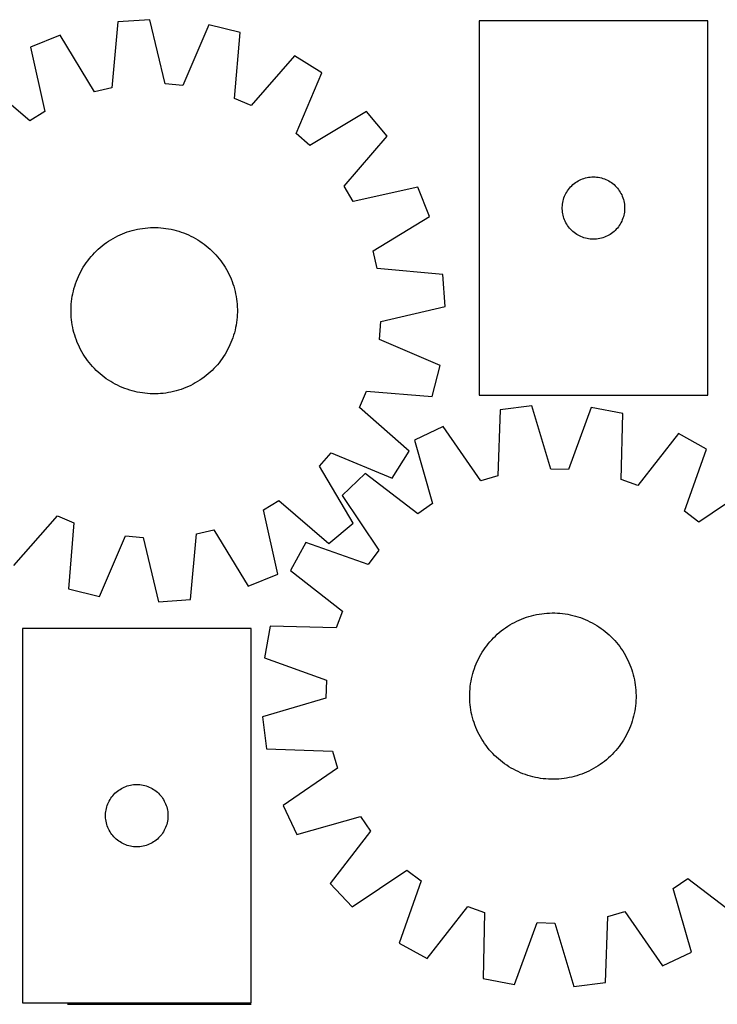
# Model space of a CAD drawing. Header units: millimetres. Extents: x 7 to 1493, y 7 to 2993.
# Tile 12 of 13: x 872 to 1208, y 2519 to 2993. Entities that reach past the tile are written whole.
import ezdxf

# ---------------------------------------------------------------- set-up
doc = ezdxf.new("R2010")
doc.units = ezdxf.units.MM
doc.layers.add('COMMON', color=5, linetype='CONTINUOUS', true_color=0x0000ff)
doc.layers.add('CUT', color=7, linetype='CONTINUOUS', true_color=0x000000)

msp = doc.modelspace()

# ---------------------------------------------------------------- linework, layer by layer
at = {"layer": 'COMMON'}
msp.add_line((895.269284, 2519.492711), (983.583946, 2519.492711), dxfattribs=at)
at = {"layer": 'CUT'}
for p, q in [((919.550863, 2992.079205), (916.607186, 2960.451535)), ((934.899458, 2993.152147), (919.550863, 2992.079205)), ((942.214861, 2962.241637), (934.899458, 2993.152147)), ((963.329652, 2990.664203), (950.756561, 2961.494147)), ((978.25859, 2986.941655), (963.329652, 2990.664203)), ((1203.246948, 2992.527375), (1093.246948, 2992.527375)), ((1093.246948, 2992.527375), (1093.246948, 2812.527375)), ((1203.246948, 2812.527375), (1203.246948, 2992.527375)), ((891.743325, 2985.659967), (877.477502, 2979.896562)), ((908.25256, 2958.522909), (891.743325, 2985.659967)), ((975.664079, 2955.283429), (978.25859, 2986.941655)), ((877.477502, 2979.896562), (884.451385, 2948.907214)), ((1004.528495, 2975.790066), (983.556731, 2951.932994)), ((1017.576428, 2967.636417), (1004.528495, 2975.790066)), ((877.101642, 2944.49126), (853.014614, 2965.198502)), ((1005.325971, 2938.329403), (1017.576428, 2967.636417)), ((916.607186, 2960.451535), (908.25256, 2958.522909)), ((950.756561, 2961.494147), (942.214861, 2962.241637)), ((983.556731, 2951.932994), (975.664079, 2955.283429)), ((884.451385, 2948.907214), (877.101642, 2944.49126)), ((1039.114561, 2948.912779), (1011.796988, 2932.703986)), ((1049.004267, 2937.126165), (1039.114561, 2948.912779)), ((1011.796988, 2932.703986), (1005.325971, 2938.329403)), ((1028.297025, 2913.039137), (1049.004267, 2937.126165)), ((1032.712979, 2905.689394), (1028.297025, 2913.039137)), ((1137.238667, 2912.716475), (1137.777786, 2913.269657)), ((1137.777786, 2913.269657), (1138.344666, 2913.794354)), ((1138.344666, 2913.794354), (1138.937806, 2914.289172)), ((1138.937806, 2914.289172), (1139.555631, 2914.7528)), ((1139.555631, 2914.7528), (1140.196505, 2915.184008)), ((1140.196505, 2915.184008), (1140.858727, 2915.581653)), ((1140.858727, 2915.581653), (1141.540541, 2915.944681)), ((1141.540541, 2915.944681), (1142.240139, 2916.272128)), ((1142.240139, 2916.272128), (1142.955667, 2916.563127)), ((1142.955667, 2916.563127), (1143.685225, 2916.816905)), ((1143.685225, 2916.816905), (1144.426881, 2917.032791)), ((1144.426881, 2917.032791), (1145.178667, 2917.21021)), ((1145.178667, 2917.21021), (1145.938589, 2917.348693)), ((1145.938589, 2917.348693), (1146.704633, 2917.447873)), ((1146.704633, 2917.447873), (1147.474767, 2917.507486)), ((1147.474767, 2917.507486), (1148.246948, 2917.527375)), ((1148.246948, 2917.527375), (1149.019129, 2917.507486)), ((1149.019129, 2917.507486), (1149.789263, 2917.447873)), ((1149.789263, 2917.447873), (1150.555306, 2917.348693)), ((1150.555306, 2917.348693), (1151.315229, 2917.21021)), ((1151.315229, 2917.21021), (1152.067015, 2917.032791)), ((1152.067015, 2917.032791), (1152.80867, 2916.816905)), ((1152.80867, 2916.816905), (1153.538229, 2916.563127)), ((1153.538229, 2916.563127), (1154.253756, 2916.272128)), ((1154.253756, 2916.272128), (1154.953355, 2915.944681)), ((1154.953355, 2915.944681), (1155.635169, 2915.581653)), ((1155.635169, 2915.581653), (1156.297391, 2915.184008)), ((1156.297391, 2915.184008), (1156.938264, 2914.7528)), ((1156.938264, 2914.7528), (1157.55609, 2914.289172)), ((1157.55609, 2914.289172), (1158.14923, 2913.794354)), ((1158.14923, 2913.794354), (1158.71611, 2913.269657)), ((1158.71611, 2913.269657), (1159.255228, 2912.716475)), ((1063.702327, 2912.663278), (1032.712979, 2905.689394)), ((1069.465732, 2898.397455), (1063.702327, 2912.663278)), ((1134.352088, 2908.178293), (1134.661414, 2908.886091)), ((1134.661414, 2908.886091), (1135.006766, 2909.577026)), ((1135.006766, 2909.577026), (1135.387228, 2910.249267)), ((1135.387228, 2910.249267), (1135.801793, 2910.901031)), ((1135.801793, 2910.901031), (1136.249359, 2911.530589)), ((1136.249359, 2911.530589), (1136.728741, 2912.136272)), ((1136.728741, 2912.136272), (1137.238667, 2912.716475)), ((1159.255228, 2912.716475), (1159.765155, 2912.136272)), ((1159.765155, 2912.136272), (1160.244537, 2911.530589)), ((1160.244537, 2911.530589), (1160.692103, 2910.901031)), ((1160.692103, 2910.901031), (1161.106667, 2910.249267)), ((1161.106667, 2910.249267), (1161.48713, 2909.577026)), ((1161.48713, 2909.577026), (1161.832482, 2908.886091)), ((1161.832482, 2908.886091), (1162.141807, 2908.178293)), ((1133.251921, 2902.913593), (1133.291685, 2903.685007)), ((1133.291685, 2903.685007), (1133.371108, 2904.45335)), ((1133.371108, 2904.45335), (1133.489979, 2905.216586)), ((1133.489979, 2905.216586), (1133.647982, 2905.972691)), ((1133.647982, 2905.972691), (1133.8447, 2906.719659)), ((1133.8447, 2906.719659), (1134.079609, 2907.45551)), ((1134.079609, 2907.45551), (1134.352088, 2908.178293)), ((1162.141807, 2908.178293), (1162.414286, 2907.45551)), ((1162.414286, 2907.45551), (1162.649196, 2906.719659)), ((1162.649196, 2906.719659), (1162.845913, 2905.972691)), ((1162.845913, 2905.972691), (1163.003917, 2905.216586)), ((1163.003917, 2905.216586), (1163.122788, 2904.45335)), ((1163.122788, 2904.45335), (1163.202211, 2903.685007)), ((1163.202211, 2903.685007), (1163.241975, 2902.913593)), ((1133.251921, 2902.141156), (1133.251921, 2902.913593)), ((1133.291685, 2901.369743), (1133.251921, 2902.141156)), ((1133.371108, 2900.601399), (1133.291685, 2901.369743)), ((1133.489979, 2899.838163), (1133.371108, 2900.601399)), ((1133.647982, 2899.082059), (1133.489979, 2899.838163)), ((1133.8447, 2898.33509), (1133.647982, 2899.082059)), ((1162.845913, 2899.082059), (1162.649196, 2898.33509)), ((1163.003917, 2899.838163), (1162.845913, 2899.082059)), ((1163.122788, 2900.601399), (1163.003917, 2899.838163)), ((1163.202211, 2901.369743), (1163.122788, 2900.601399)), ((1163.241975, 2902.141156), (1163.202211, 2901.369743)), ((1163.241975, 2902.913593), (1163.241975, 2902.141156)), ((1042.328674, 2881.888219), (1069.465732, 2898.397455)), ((1134.079609, 2897.599239), (1133.8447, 2898.33509)), ((1134.352088, 2896.876456), (1134.079609, 2897.599239)), ((1134.661414, 2896.168659), (1134.352088, 2896.876456)), ((1135.006766, 2895.477724), (1134.661414, 2896.168659)), ((1135.387228, 2894.805483), (1135.006766, 2895.477724)), ((1135.801793, 2894.153719), (1135.387228, 2894.805483)), ((1136.249359, 2893.52416), (1135.801793, 2894.153719)), ((1160.692103, 2894.153719), (1160.244537, 2893.52416)), ((1161.106667, 2894.805483), (1160.692103, 2894.153719)), ((1161.48713, 2895.477724), (1161.106667, 2894.805483)), ((1161.832482, 2896.168659), (1161.48713, 2895.477724)), ((1162.141807, 2896.876456), (1161.832482, 2896.168659)), ((1162.414286, 2897.599239), (1162.141807, 2896.876456)), ((1162.649196, 2898.33509), (1162.414286, 2897.599239)), ((919.407842, 2889.104336), (920.545313, 2889.638347)), ((920.545313, 2889.638347), (921.698996, 2890.136365)), ((921.698996, 2890.136365), (922.867753, 2890.5979)), ((922.867753, 2890.5979), (924.05043, 2891.022496)), ((924.05043, 2891.022496), (925.245861, 2891.409733)), ((925.245861, 2891.409733), (926.452865, 2891.759229)), ((926.452865, 2891.759229), (927.670251, 2892.070641)), ((927.670251, 2892.070641), (928.896819, 2892.343659)), ((928.896819, 2892.343659), (930.131357, 2892.578016)), ((930.131357, 2892.578016), (931.372647, 2892.773479)), ((931.372647, 2892.773479), (932.619464, 2892.929856)), ((932.619464, 2892.929856), (933.870578, 2893.046992)), ((933.870578, 2893.046992), (935.124754, 2893.124772)), ((935.124754, 2893.124772), (936.380754, 2893.163118)), ((936.380754, 2893.163118), (937.637339, 2893.161994)), ((937.637339, 2893.161994), (938.893268, 2893.121401)), ((938.893268, 2893.121401), (940.147303, 2893.041377)), ((940.147303, 2893.041377), (941.398205, 2892.922003)), ((941.398205, 2892.922003), (942.644741, 2892.763396)), ((942.644741, 2892.763396), (943.885679, 2892.565713)), ((943.885679, 2892.565713), (945.119796, 2892.329149)), ((945.119796, 2892.329149), (946.345873, 2892.053936)), ((946.345873, 2892.053936), (947.5627, 2891.740348)), ((947.5627, 2891.740348), (948.769077, 2891.388692)), ((948.769077, 2891.388692), (949.963813, 2890.999317)), ((949.963813, 2890.999317), (951.145729, 2890.572607)), ((951.145729, 2890.572607), (952.313658, 2890.108982)), ((952.313658, 2890.108982), (953.466448, 2889.6089)), ((953.466448, 2889.6089), (954.602962, 2889.072855)), ((1136.728741, 2892.918477), (1136.249359, 2893.52416)), ((1137.238667, 2892.338275), (1136.728741, 2892.918477)), ((1137.777786, 2891.785092), (1137.238667, 2892.338275)), ((1138.344666, 2891.260396), (1137.777786, 2891.785092)), ((1138.937806, 2890.765578), (1138.344666, 2891.260396)), ((1139.555631, 2890.30195), (1138.937806, 2890.765578)), ((1140.196505, 2889.870741), (1139.555631, 2890.30195)), ((1140.858727, 2889.473096), (1140.196505, 2889.870741)), ((1141.540541, 2889.110068), (1140.858727, 2889.473096)), ((1155.635169, 2889.473096), (1154.953355, 2889.110068)), ((1156.297391, 2889.870741), (1155.635169, 2889.473096)), ((1156.938264, 2890.30195), (1156.297391, 2889.870741)), ((1157.55609, 2890.765578), (1156.938264, 2890.30195)), ((1158.14923, 2891.260396), (1157.55609, 2890.765578)), ((1158.71611, 2891.785092), (1158.14923, 2891.260396)), ((1159.255228, 2892.338275), (1158.71611, 2891.785092)), ((1159.765155, 2892.918477), (1159.255228, 2892.338275)), ((1160.244537, 2893.52416), (1159.765155, 2892.918477)), ((911.991498, 2884.407081), (912.985084, 2885.176363)), ((912.985084, 2885.176363), (914.002343, 2885.914056)), ((914.002343, 2885.914056), (915.042272, 2886.619431)), ((915.042272, 2886.619431), (916.103844, 2887.291794)), ((916.103844, 2887.291794), (917.186012, 2887.930481)), ((917.186012, 2887.930481), (918.287707, 2888.53486)), ((918.287707, 2888.53486), (919.407842, 2889.104336)), ((954.602962, 2889.072855), (955.722077, 2888.501376)), ((955.722077, 2888.501376), (956.822689, 2887.895027)), ((956.822689, 2887.895027), (957.903712, 2887.254406)), ((957.903712, 2887.254406), (958.96408, 2886.580145)), ((958.96408, 2886.580145), (960.002745, 2885.87291)), ((960.002745, 2885.87291), (961.018683, 2885.133399)), ((961.018683, 2885.133399), (962.010891, 2884.362341)), ((1142.240139, 2888.782621), (1141.540541, 2889.110068)), ((1142.955667, 2888.491622), (1142.240139, 2888.782621)), ((1143.685225, 2888.237844), (1142.955667, 2888.491622)), ((1144.426881, 2888.021959), (1143.685225, 2888.237844)), ((1145.178667, 2887.844539), (1144.426881, 2888.021959)), ((1145.938589, 2887.706056), (1145.178667, 2887.844539)), ((1146.704633, 2887.606877), (1145.938589, 2887.706056)), ((1147.474767, 2887.547263), (1146.704633, 2887.606877)), ((1148.246948, 2887.527375), (1147.474767, 2887.547263)), ((1149.019129, 2887.547263), (1148.246948, 2887.527375)), ((1149.789263, 2887.606877), (1149.019129, 2887.547263)), ((1150.555306, 2887.706056), (1149.789263, 2887.606877)), ((1151.315229, 2887.844539), (1150.555306, 2887.706056)), ((1152.067015, 2888.021959), (1151.315229, 2887.844539)), ((1152.80867, 2888.237844), (1152.067015, 2888.021959)), ((1153.538229, 2888.491622), (1152.80867, 2888.237844)), ((1154.253756, 2888.782621), (1153.538229, 2888.491622)), ((1154.953355, 2889.110068), (1154.253756, 2888.782621)), ((906.580282, 2879.172625), (907.412119, 2880.11446)), ((907.412119, 2880.11446), (908.27313, 2881.029701)), ((908.27313, 2881.029701), (909.162465, 2881.917446)), ((909.162465, 2881.917446), (910.079245, 2882.776818)), ((910.079245, 2882.776818), (911.022567, 2883.60697)), ((911.022567, 2883.60697), (911.991498, 2884.407081)), ((962.010891, 2884.362341), (962.97839, 2883.560497)), ((962.97839, 2883.560497), (963.920225, 2882.72866)), ((963.920225, 2882.72866), (964.835466, 2881.867649)), ((964.835466, 2881.867649), (965.723211, 2880.978314)), ((965.723211, 2880.978314), (966.582583, 2880.061534)), ((966.582583, 2880.061534), (967.412735, 2879.118213)), ((1044.257299, 2873.533594), (1042.328674, 2881.888219)), ((902.886373, 2874.097948), (903.560634, 2875.158315)), ((903.560634, 2875.158315), (904.267869, 2876.19698)), ((904.267869, 2876.19698), (905.007381, 2877.212918)), ((905.007381, 2877.212918), (905.778438, 2878.205126)), ((905.778438, 2878.205126), (906.580282, 2879.172625)), ((967.412735, 2879.118213), (968.212846, 2878.149281)), ((968.212846, 2878.149281), (968.982128, 2877.155695)), ((968.982128, 2877.155695), (969.71982, 2876.138436)), ((969.71982, 2876.138436), (970.425196, 2875.098507)), ((900.531879, 2869.660684), (901.067924, 2870.797197)), ((901.067924, 2870.797197), (901.639403, 2871.916312)), ((901.639403, 2871.916312), (902.245752, 2873.016924)), ((902.245752, 2873.016924), (902.886373, 2874.097948)), ((970.425196, 2875.098507), (971.097559, 2874.036935)), ((971.097559, 2874.036935), (971.736246, 2872.954768)), ((971.736246, 2872.954768), (972.340625, 2871.853073)), ((972.340625, 2871.853073), (972.910101, 2870.732937)), ((972.910101, 2870.732937), (973.444112, 2869.595466)), ((1075.88497, 2870.589916), (1044.257299, 2873.533594)), ((1076.957912, 2855.241322), (1075.88497, 2870.589916)), ((898.752087, 2864.963312), (899.141462, 2866.158048)), ((899.141462, 2866.158048), (899.568173, 2867.339964)), ((899.568173, 2867.339964), (900.031797, 2868.507893)), ((900.031797, 2868.507893), (900.531879, 2869.660684)), ((973.444112, 2869.595466), (973.94213, 2868.441783)), ((973.94213, 2868.441783), (974.403665, 2867.273027)), ((974.403665, 2867.273027), (974.828261, 2866.090349)), ((974.828261, 2866.090349), (975.215498, 2864.894919)), ((897.575066, 2860.079914), (897.811631, 2861.314031)), ((897.811631, 2861.314031), (898.086843, 2862.540108)), ((898.086843, 2862.540108), (898.400432, 2863.756935)), ((898.400432, 2863.756935), (898.752087, 2864.963312)), ((975.215498, 2864.894919), (975.564994, 2863.687915)), ((975.564994, 2863.687915), (975.876406, 2862.470528)), ((975.876406, 2862.470528), (976.149424, 2861.243961)), ((976.149424, 2861.243961), (976.383781, 2860.009423)), ((897.019378, 2855.087503), (897.099402, 2856.341538)), ((897.099402, 2856.341538), (897.218776, 2857.59244)), ((897.218776, 2857.59244), (897.377383, 2858.838976)), ((897.377383, 2858.838976), (897.575066, 2860.079914)), ((976.383781, 2860.009423), (976.579244, 2858.768133)), ((976.579244, 2858.768133), (976.735621, 2857.521315)), ((976.735621, 2857.521315), (976.852757, 2856.270202)), ((976.852757, 2856.270202), (976.930537, 2855.016026)), ((896.977661, 2852.574989), (896.978785, 2853.831574)), ((897.016008, 2851.318989), (896.977661, 2852.574989)), ((896.978785, 2853.831574), (897.019378, 2855.087503)), ((976.967759, 2852.503441), (976.927166, 2851.247511)), ((976.930537, 2855.016026), (976.968883, 2853.760026)), ((976.968883, 2853.760026), (976.967759, 2852.503441)), ((1046.047402, 2847.925918), (1076.957912, 2855.241322)), ((897.093788, 2850.064813), (897.016008, 2851.318989)), ((897.210924, 2848.813699), (897.093788, 2850.064813)), ((897.3673, 2847.566882), (897.210924, 2848.813699)), ((897.562763, 2846.325592), (897.3673, 2847.566882)), ((976.569161, 2847.496039), (976.371478, 2846.2551)), ((976.727768, 2848.742574), (976.569161, 2847.496039)), ((976.847142, 2849.993476), (976.727768, 2848.742574)), ((976.927166, 2851.247511), (976.847142, 2849.993476)), ((1045.299912, 2839.384219), (1046.047402, 2847.925918)), ((897.79712, 2845.091054), (897.562763, 2846.325592)), ((898.070139, 2843.864486), (897.79712, 2845.091054)), ((898.38155, 2842.6471), (898.070139, 2843.864486)), ((898.731047, 2841.440096), (898.38155, 2842.6471)), ((975.546112, 2842.578079), (975.194457, 2841.371702)), ((975.859701, 2843.794906), (975.546112, 2842.578079)), ((976.134913, 2845.020984), (975.859701, 2843.794906)), ((976.371478, 2846.2551), (976.134913, 2845.020984)), ((899.118284, 2840.244665), (898.731047, 2841.440096)), ((899.542879, 2839.061988), (899.118284, 2840.244665)), ((900.004414, 2837.893231), (899.542879, 2839.061988)), ((900.502432, 2836.739548), (900.004414, 2837.893231)), ((973.914747, 2837.827121), (973.414665, 2836.674331)), ((974.378372, 2838.99505), (973.914747, 2837.827121)), ((974.805082, 2840.176966), (974.378372, 2838.99505)), ((975.194457, 2841.371702), (974.805082, 2840.176966)), ((1074.469967, 2826.811127), (1045.299912, 2839.384219)), ((901.036443, 2835.602077), (900.502432, 2836.739548)), ((901.605919, 2834.481942), (901.036443, 2835.602077)), ((902.210299, 2833.380247), (901.605919, 2834.481942)), ((902.848985, 2832.298079), (902.210299, 2833.380247)), ((971.700792, 2833.31809), (971.060171, 2832.237067)), ((972.307141, 2834.418702), (971.700792, 2833.31809)), ((972.87862, 2835.537817), (972.307141, 2834.418702)), ((973.414665, 2836.674331), (972.87862, 2835.537817)), ((903.521348, 2831.236507), (902.848985, 2832.298079)), ((904.226724, 2830.196578), (903.521348, 2831.236507)), ((904.964416, 2829.179319), (904.226724, 2830.196578)), ((905.733698, 2828.185733), (904.964416, 2829.179319)), ((906.533809, 2827.216802), (905.733698, 2828.185733)), ((968.168106, 2828.129888), (967.366262, 2827.162389)), ((968.939164, 2829.122096), (968.168106, 2828.129888)), ((969.678675, 2830.138034), (968.939164, 2829.122096)), ((970.38591, 2831.176699), (969.678675, 2830.138034)), ((971.060171, 2832.237067), (970.38591, 2831.176699)), ((907.363961, 2826.27348), (906.533809, 2827.216802)), ((908.223333, 2825.3567), (907.363961, 2826.27348)), ((909.111078, 2824.467365), (908.223333, 2825.3567)), ((910.026319, 2823.606355), (909.111078, 2824.467365)), ((910.968154, 2822.774517), (910.026319, 2823.606355)), ((963.867299, 2823.558196), (962.923978, 2822.728044)), ((964.784079, 2824.417568), (963.867299, 2823.558196)), ((965.673414, 2825.305313), (964.784079, 2824.417568)), ((966.534425, 2826.220555), (965.673414, 2825.305313)), ((967.366262, 2827.162389), (966.534425, 2826.220555)), ((1070.74742, 2811.882189), (1074.469967, 2826.811127)), ((911.935653, 2821.972674), (910.968154, 2822.774517)), ((912.927861, 2821.201616), (911.935653, 2821.972674)), ((913.943799, 2820.462104), (912.927861, 2821.201616)), ((914.982464, 2819.754869), (913.943799, 2820.462104)), ((916.042832, 2819.080608), (914.982464, 2819.754869)), ((917.123855, 2818.439987), (916.042832, 2819.080608)), ((918.224467, 2817.833638), (917.123855, 2818.439987)), ((956.760533, 2818.404534), (955.658837, 2817.800154)), ((957.8427, 2819.04322), (956.760533, 2818.404534)), ((958.904272, 2819.715583), (957.8427, 2819.04322)), ((959.944201, 2820.420959), (958.904272, 2819.715583)), ((960.96146, 2821.158652), (959.944201, 2820.420959)), ((961.955046, 2821.927933), (960.96146, 2821.158652)), ((962.923978, 2822.728044), (961.955046, 2821.927933)), ((919.343582, 2817.262159), (918.224467, 2817.833638)), ((920.480096, 2816.726114), (919.343582, 2817.262159)), ((921.632886, 2816.226032), (920.480096, 2816.726114)), ((922.800815, 2815.762408), (921.632886, 2816.226032)), ((923.982731, 2815.335697), (922.800815, 2815.762408)), ((925.177467, 2814.946322), (923.982731, 2815.335697)), ((926.383844, 2814.594667), (925.177467, 2814.946322)), ((927.600671, 2814.281078), (926.383844, 2814.594667)), ((928.826748, 2814.005866), (927.600671, 2814.281078)), ((930.060865, 2813.769301), (928.826748, 2814.005866)), ((931.301804, 2813.571618), (930.060865, 2813.769301)), ((932.548339, 2813.413011), (931.301804, 2813.571618)), ((942.573898, 2813.561535), (941.32708, 2813.405159)), ((943.815188, 2813.756999), (942.573898, 2813.561535)), ((945.049726, 2813.991355), (943.815188, 2813.756999)), ((946.276293, 2814.264374), (945.049726, 2813.991355)), ((947.49368, 2814.575785), (946.276293, 2814.264374)), ((948.700684, 2814.925282), (947.49368, 2814.575785)), ((949.896114, 2815.312519), (948.700684, 2814.925282)), ((951.078791, 2815.737114), (949.896114, 2815.312519)), ((952.247548, 2816.198649), (951.078791, 2815.737114)), ((953.401231, 2816.696667), (952.247548, 2816.198649)), ((954.538702, 2817.230678), (953.401231, 2816.696667)), ((955.658837, 2817.800154), (954.538702, 2817.230678)), ((1035.738759, 2806.584048), (1039.089194, 2814.4767)), ((1039.089194, 2814.4767), (1070.74742, 2811.882189)), ((933.799241, 2813.293637), (932.548339, 2813.413011)), ((935.053276, 2813.213614), (933.799241, 2813.293637)), ((936.309206, 2813.17302), (935.053276, 2813.213614)), ((937.565791, 2813.171896), (936.309206, 2813.17302)), ((938.821791, 2813.210243), (937.565791, 2813.171896)), ((940.075967, 2813.288023), (938.821791, 2813.210243)), ((941.32708, 2813.405159), (940.075967, 2813.288023)), ((1093.246948, 2812.527375), (1203.246948, 2812.527375)), ((1059.595831, 2785.612285), (1035.738759, 2806.584048)), ((1103.424798, 2805.448571), (1102.287171, 2773.704587)), ((1118.687373, 2807.393912), (1103.424798, 2805.448571)), ((1127.751332, 2776.950203), (1118.687373, 2807.393912)), ((1147.213117, 2806.529175), (1136.321739, 2776.690398)), ((1162.329831, 2803.662909), (1147.213117, 2806.529175)), ((1161.542545, 2771.908304), (1162.329831, 2803.662909)), ((1076.027985, 2797.456045), (1062.113557, 2790.889521)), ((1094.055946, 2771.303275), (1076.027985, 2797.456045)), ((1062.113557, 2790.889521), (1070.841041, 2760.347652)), ((1189.192207, 2794.025556), (1169.613202, 2769.012813)), ((1202.683333, 2786.628253), (1189.192207, 2794.025556)), ((1051.442182, 2772.564352), (1059.595831, 2785.612285)), ((1192.121867, 2756.671114), (1202.683333, 2786.628253)), ((1016.509751, 2778.343791), (1022.135168, 2784.814808)), ((1022.135168, 2784.814808), (1051.442182, 2772.564352)), ((1032.718544, 2751.026218), (1016.509751, 2778.343791)), ((1136.321739, 2776.690398), (1127.751332, 2776.950203)), ((1038.527466, 2774.822096), (1027.323226, 2764.277166)), ((1063.754726, 2755.52028), (1038.527466, 2774.822096)), ((1102.287171, 2773.704587), (1094.055946, 2771.303275)), ((1169.613202, 2769.012813), (1161.542545, 2771.908304)), ((1225.252864, 2769.161655), (1198.902761, 2751.423368)), ((989.495159, 2757.427801), (996.844902, 2761.843754)), ((996.844902, 2761.843754), (1020.93193, 2741.136512)), ((1027.323226, 2764.277166), (1045.061513, 2737.927063)), ((996.469043, 2726.438452), (989.495159, 2757.427801)), ((1070.841041, 2760.347652), (1063.754726, 2755.52028)), ((869.41805, 2730.544948), (890.389813, 2754.402021)), ((890.389813, 2754.402021), (898.282465, 2751.051586)), ((1198.902761, 2751.423368), (1192.121867, 2756.671114)), ((898.282465, 2751.051586), (895.687954, 2719.39336)), ((957.339358, 2745.88348), (965.693984, 2747.812105)), ((965.693984, 2747.812105), (982.203219, 2720.675048)), ((1020.93193, 2741.136512), (1032.718544, 2751.026218)), ((910.616892, 2715.670812), (923.189984, 2744.840867)), ((923.189984, 2744.840867), (931.731683, 2744.093378)), ((931.731683, 2744.093378), (939.047087, 2713.182868)), ((954.395681, 2714.25581), (957.339358, 2745.88348)), ((1009.856628, 2741.707634), (1002.459325, 2728.216509)), ((1039.813767, 2731.146168), (1009.856628, 2741.707634)), ((1045.061513, 2737.927063), (1039.813767, 2731.146168)), ((982.203219, 2720.675048), (996.469043, 2726.438452)), ((1002.459325, 2728.216509), (1027.472068, 2708.637504)), ((895.687954, 2719.39336), (910.616892, 2715.670812)), ((939.047087, 2713.182868), (954.395681, 2714.25581)), ((1027.472068, 2708.637504), (1024.576577, 2700.566847)), ((1112.515912, 2704.320887), (1113.672488, 2704.81215)), ((1113.672488, 2704.81215), (1114.843925, 2705.266841)), ((1114.843925, 2705.266841), (1116.029065, 2705.684512)), ((1116.029065, 2705.684512), (1117.22674, 2706.064751)), ((1117.22674, 2706.064751), (1118.435767, 2706.407183)), ((1118.435767, 2706.407183), (1119.654954, 2706.711469)), ((1119.654954, 2706.711469), (1120.883097, 2706.977309)), ((1120.883097, 2706.977309), (1122.118985, 2707.204441)), ((1122.118985, 2707.204441), (1123.361397, 2707.392641)), ((1123.361397, 2707.392641), (1124.609107, 2707.541723)), ((1124.609107, 2707.541723), (1125.860885, 2707.65154)), ((1125.860885, 2707.65154), (1127.115494, 2707.721983)), ((1127.115494, 2707.721983), (1128.371697, 2707.752984)), ((1128.371697, 2707.752984), (1129.628254, 2707.744511)), ((1129.628254, 2707.744511), (1130.883925, 2707.696572)), ((1130.883925, 2707.696572), (1132.13747, 2707.609216)), ((1132.13747, 2707.609216), (1133.387653, 2707.482528)), ((1133.387653, 2707.482528), (1134.633239, 2707.316634)), ((1134.633239, 2707.316634), (1135.873, 2707.111696)), ((1135.873, 2707.111696), (1137.105712, 2706.867918)), ((1137.105712, 2706.867918), (1138.330159, 2706.585539)), ((1138.330159, 2706.585539), (1139.545131, 2706.264839)), ((1139.545131, 2706.264839), (1140.749431, 2705.906134)), ((1140.749431, 2705.906134), (1141.941869, 2705.509779)), ((1141.941869, 2705.509779), (1143.121269, 2705.076163)), ((1143.121269, 2705.076163), (1144.286467, 2704.605715)), ((1144.286467, 2704.605715), (1145.436313, 2704.0989)), ((873.583946, 2700.242712), (873.583946, 2520.242712)), ((983.583946, 2700.242712), (873.583946, 2700.242712)), ((983.583946, 2520.242712), (983.583946, 2700.242712)), ((992.821972, 2701.354133), (989.955706, 2686.237418)), ((1024.576577, 2700.566847), (992.821972, 2701.354133)), ((1103.931649, 2699.139738), (1104.929717, 2699.903195)), ((1104.929717, 2699.903195), (1105.951273, 2700.634926)), ((1105.951273, 2700.634926), (1106.995309, 2701.334208)), ((1106.995309, 2701.334208), (1108.060796, 2702.00035)), ((1108.060796, 2702.00035), (1109.14668, 2702.632697)), ((1109.14668, 2702.632697), (1110.251891, 2703.230622)), ((1110.251891, 2703.230622), (1111.375338, 2703.793538)), ((1111.375338, 2703.793538), (1112.515912, 2704.320887)), ((1145.436313, 2704.0989), (1146.569672, 2703.556218)), ((1146.569672, 2703.556218), (1147.685425, 2702.978203)), ((1147.685425, 2702.978203), (1148.782472, 2702.365427)), ((1148.782472, 2702.365427), (1149.859731, 2701.718495)), ((1149.859731, 2701.718495), (1150.916136, 2701.038044)), ((1150.916136, 2701.038044), (1151.950648, 2700.324746)), ((1151.950648, 2700.324746), (1152.962243, 2699.579306)), ((1099.327243, 2694.873972), (1100.193592, 2695.784163)), ((1100.193592, 2695.784163), (1101.088103, 2696.666691)), ((1101.088103, 2696.666691), (1102.009894, 2697.520687)), ((1102.009894, 2697.520687), (1102.958054, 2698.345307)), ((1102.958054, 2698.345307), (1103.931649, 2699.139738)), ((1152.962243, 2699.579306), (1153.949924, 2698.802458)), ((1153.949924, 2698.802458), (1154.912717, 2697.99497)), ((1154.912717, 2697.99497), (1155.849671, 2697.157638)), ((1155.849671, 2697.157638), (1156.759861, 2696.291289)), ((1156.759861, 2696.291289), (1157.64239, 2695.396778)), ((1157.64239, 2695.396778), (1158.496385, 2694.474987)), ((1095.446837, 2689.940438), (1096.160135, 2690.974949)), ((1096.160135, 2690.974949), (1096.905575, 2691.986545)), ((1096.905575, 2691.986545), (1097.682423, 2692.974226)), ((1097.682423, 2692.974226), (1098.489911, 2693.937019)), ((1098.489911, 2693.937019), (1099.327243, 2694.873972)), ((1158.496385, 2694.474987), (1159.321005, 2693.526827)), ((1159.321005, 2693.526827), (1160.115436, 2692.553232)), ((1160.115436, 2692.553232), (1160.878894, 2691.555164)), ((1160.878894, 2691.555164), (1161.610624, 2690.533608)), ((1161.610624, 2690.533608), (1162.309906, 2689.489572)), ((989.955706, 2686.237418), (1019.794483, 2675.34604)), ((1092.928663, 2685.593973), (1093.506678, 2686.709727)), ((1093.506678, 2686.709727), (1094.119454, 2687.806774)), ((1094.119454, 2687.806774), (1094.766386, 2688.884032)), ((1094.766386, 2688.884032), (1095.446837, 2689.940438)), ((1162.309906, 2689.489572), (1162.976049, 2688.424085)), ((1162.976049, 2688.424085), (1163.608395, 2687.338201)), ((1163.608395, 2687.338201), (1164.206321, 2686.23299)), ((1164.206321, 2686.23299), (1164.769236, 2685.109543)), ((1090.578747, 2679.773733), (1090.975102, 2680.966171)), ((1090.975102, 2680.966171), (1091.408718, 2682.145571)), ((1091.408718, 2682.145571), (1091.879166, 2683.310769)), ((1091.879166, 2683.310769), (1092.385981, 2684.460614)), ((1092.385981, 2684.460614), (1092.928663, 2685.593973)), ((1164.769236, 2685.109543), (1165.296585, 2683.968969)), ((1165.296585, 2683.968969), (1165.787848, 2682.812393)), ((1165.787848, 2682.812393), (1166.242539, 2681.640956)), ((1166.242539, 2681.640956), (1166.66021, 2680.455816)), ((1089.616963, 2676.130014), (1089.899342, 2677.35446)), ((1089.899342, 2677.35446), (1090.220042, 2678.569433)), ((1090.220042, 2678.569433), (1090.578747, 2679.773733)), ((1166.66021, 2680.455816), (1167.040449, 2679.258141)), ((1167.040449, 2679.258141), (1167.382881, 2678.049114)), ((1167.382881, 2678.049114), (1167.687167, 2676.829927)), ((1167.687167, 2676.829927), (1167.953007, 2675.601784)), ((1019.794483, 2675.34604), (1019.534678, 2666.775634)), ((1088.875665, 2671.161771), (1089.002353, 2672.411954)), ((1089.002353, 2672.411954), (1089.168247, 2673.657541)), ((1089.168247, 2673.657541), (1089.373185, 2674.897302)), ((1089.373185, 2674.897302), (1089.616963, 2676.130014)), ((1167.953007, 2675.601784), (1168.18014, 2674.365896)), ((1168.18014, 2674.365896), (1168.368339, 2673.123484)), ((1168.368339, 2673.123484), (1168.517422, 2671.875774)), ((1168.517422, 2671.875774), (1168.627238, 2670.623996)), ((1019.534678, 2666.775634), (989.090969, 2657.711674)), ((1088.731897, 2667.395999), (1088.74037, 2668.652556)), ((1088.762898, 2666.139796), (1088.731897, 2667.395999)), ((1088.74037, 2668.652556), (1088.788309, 2669.908226)), ((1088.788309, 2669.908226), (1088.875665, 2671.161771)), ((1168.627238, 2670.623996), (1168.697682, 2669.369387)), ((1168.720209, 2666.856627), (1168.672271, 2665.600956)), ((1168.697682, 2669.369387), (1168.728682, 2668.113184)), ((1168.728682, 2668.113184), (1168.720209, 2666.856627)), ((1088.833341, 2664.885186), (1088.762898, 2666.139796)), ((1088.943158, 2663.633409), (1088.833341, 2664.885186)), ((1089.09224, 2662.385698), (1088.943158, 2663.633409)), ((1089.28044, 2661.143286), (1089.09224, 2662.385698)), ((1168.458227, 2663.097228), (1168.292332, 2661.851642)), ((1168.584915, 2664.347411), (1168.458227, 2663.097228)), ((1168.672271, 2665.600956), (1168.584915, 2664.347411)), ((989.090969, 2657.711674), (991.03631, 2642.449099)), ((1089.507572, 2659.907399), (1089.28044, 2661.143286)), ((1089.773412, 2658.679256), (1089.507572, 2659.907399)), ((1090.077699, 2657.460069), (1089.773412, 2658.679256)), ((1090.42013, 2656.251041), (1090.077699, 2657.460069)), ((1167.561238, 2658.154722), (1167.240538, 2656.93975)), ((1167.843616, 2659.379169), (1167.561238, 2658.154722)), ((1168.087394, 2660.611881), (1167.843616, 2659.379169)), ((1168.292332, 2661.851642), (1168.087394, 2660.611881)), ((1090.800369, 2655.053366), (1090.42013, 2656.251041)), ((1091.21804, 2653.868226), (1090.800369, 2655.053366)), ((1091.672732, 2652.69679), (1091.21804, 2653.868226)), ((1092.163994, 2651.540214), (1091.672732, 2652.69679)), ((1166.051861, 2653.363612), (1165.581414, 2652.198414)), ((1166.485477, 2654.543012), (1166.051861, 2653.363612)), ((1166.881833, 2655.73545), (1166.485477, 2654.543012)), ((1167.240538, 2656.93975), (1166.881833, 2655.73545)), ((1092.691343, 2650.39964), (1092.163994, 2651.540214)), ((1093.254259, 2649.276193), (1092.691343, 2650.39964)), ((1093.852184, 2648.170982), (1093.254259, 2649.276193)), ((1094.484531, 2647.085097), (1093.852184, 2648.170982)), ((1163.953902, 2648.799456), (1163.341126, 2647.702409)), ((1164.531916, 2649.915209), (1163.953902, 2648.799456)), ((1165.074599, 2651.048568), (1164.531916, 2649.915209)), ((1165.581414, 2652.198414), (1165.074599, 2651.048568)), ((1095.150673, 2646.019611), (1094.484531, 2647.085097)), ((1095.849955, 2644.975575), (1095.150673, 2646.019611)), ((1096.581686, 2643.954019), (1095.849955, 2644.975575)), ((1097.345143, 2642.955951), (1096.581686, 2643.954019)), ((1160.555004, 2643.522638), (1159.778156, 2642.534957)), ((1161.300445, 2644.534234), (1160.555004, 2643.522638)), ((1162.013742, 2645.568745), (1161.300445, 2644.534234)), ((1162.694193, 2646.625151), (1162.013742, 2645.568745)), ((1163.341126, 2647.702409), (1162.694193, 2646.625151)), ((991.03631, 2642.449099), (1022.780294, 2641.311473)), ((1022.780294, 2641.311473), (1025.181606, 2633.080247)), ((1098.139574, 2641.982356), (1097.345143, 2642.955951)), ((1098.964194, 2641.034195), (1098.139574, 2641.982356)), ((1099.81819, 2640.112405), (1098.964194, 2641.034195)), ((1100.700718, 2639.217893), (1099.81819, 2640.112405)), ((1101.610909, 2638.351544), (1100.700718, 2639.217893)), ((1102.547862, 2637.514213), (1101.610909, 2638.351544)), ((1156.372476, 2638.842491), (1155.450686, 2637.988496)), ((1157.266988, 2639.72502), (1156.372476, 2638.842491)), ((1158.133337, 2640.63521), (1157.266988, 2639.72502)), ((1158.970668, 2641.572164), (1158.133337, 2640.63521)), ((1159.778156, 2642.534957), (1158.970668, 2641.572164)), ((1103.510655, 2636.706725), (1102.547862, 2637.514213)), ((1104.498336, 2635.929877), (1103.510655, 2636.706725)), ((1105.509932, 2635.184437), (1104.498336, 2635.929877)), ((1106.544443, 2634.471139), (1105.509932, 2635.184437)), ((1107.600849, 2633.790688), (1106.544443, 2634.471139)), ((1108.678107, 2633.143755), (1107.600849, 2633.790688)), ((1150.46527, 2634.174975), (1149.399784, 2633.508832)), ((1151.509306, 2634.874257), (1150.46527, 2634.174975)), ((1152.530862, 2635.605987), (1151.509306, 2634.874257)), ((1153.52893, 2636.369445), (1152.530862, 2635.605987)), ((1154.502525, 2637.163876), (1153.52893, 2636.369445)), ((1155.450686, 2637.988496), (1154.502525, 2637.163876)), ((1025.181606, 2633.080247), (999.028836, 2615.052287)), ((1109.775154, 2632.530979), (1108.678107, 2633.143755)), ((1110.890908, 2631.952965), (1109.775154, 2632.530979)), ((1112.024267, 2631.410282), (1110.890908, 2631.952965)), ((1113.174112, 2630.903467), (1112.024267, 2631.410282)), ((1114.33931, 2630.43302), (1113.174112, 2630.903467)), ((1115.51871, 2629.999404), (1114.33931, 2630.43302)), ((1116.711148, 2629.603048), (1115.51871, 2629.999404)), ((1117.915448, 2629.244343), (1116.711148, 2629.603048)), ((1119.130421, 2628.923643), (1117.915448, 2629.244343)), ((1120.354867, 2628.641265), (1119.130421, 2628.923643)), ((1139.024812, 2629.102), (1137.805625, 2628.797714)), ((1140.23384, 2629.444432), (1139.024812, 2629.102)), ((1141.431515, 2629.824671), (1140.23384, 2629.444432)), ((1142.616655, 2630.242342), (1141.431515, 2629.824671)), ((1143.788091, 2630.697033), (1142.616655, 2630.242342)), ((1144.944667, 2631.188296), (1143.788091, 2630.697033)), ((1146.085241, 2631.715645), (1144.944667, 2631.188296)), ((1147.208688, 2632.27856), (1146.085241, 2631.715645)), ((1148.313899, 2632.876486), (1147.208688, 2632.27856)), ((1149.399784, 2633.508832), (1148.313899, 2632.876486)), ((922.577137, 2623.987466), (923.292664, 2624.278465)), ((923.292664, 2624.278465), (924.022223, 2624.532243)), ((924.022223, 2624.532243), (924.763879, 2624.748128)), ((924.763879, 2624.748128), (925.515665, 2624.925548)), ((925.515665, 2624.925548), (926.275587, 2625.064031)), ((926.275587, 2625.064031), (927.041631, 2625.16321)), ((927.041631, 2625.16321), (927.811764, 2625.222824)), ((927.811764, 2625.222824), (928.583946, 2625.242712)), ((928.583946, 2625.242712), (929.356127, 2625.222824)), ((929.356127, 2625.222824), (930.126261, 2625.16321)), ((930.126261, 2625.16321), (930.892304, 2625.064031)), ((930.892304, 2625.064031), (931.652227, 2624.925548)), ((931.652227, 2624.925548), (932.404012, 2624.748128)), ((932.404012, 2624.748128), (933.145668, 2624.532243)), ((933.145668, 2624.532243), (933.875227, 2624.278465)), ((933.875227, 2624.278465), (934.590754, 2623.987466)), ((1121.587579, 2628.397487), (1120.354867, 2628.641265)), ((1122.82734, 2628.192549), (1121.587579, 2628.397487)), ((1124.072927, 2628.026654), (1122.82734, 2628.192549)), ((1125.32311, 2627.899966), (1124.072927, 2628.026654)), ((1126.576655, 2627.81261), (1125.32311, 2627.899966)), ((1127.832325, 2627.764672), (1126.576655, 2627.81261)), ((1129.088882, 2627.756199), (1127.832325, 2627.764672)), ((1130.345085, 2627.787199), (1129.088882, 2627.756199)), ((1131.599695, 2627.857643), (1130.345085, 2627.787199)), ((1132.851472, 2627.96746), (1131.599695, 2627.857643)), ((1134.099183, 2628.116542), (1132.851472, 2627.96746)), ((1135.341595, 2628.304742), (1134.099183, 2628.116542)), ((1136.577482, 2628.531874), (1135.341595, 2628.304742)), ((1137.805625, 2628.797714), (1136.577482, 2628.531874)), ((916.586357, 2619.245927), (917.065739, 2619.85161)), ((917.065739, 2619.85161), (917.575665, 2620.431812)), ((917.575665, 2620.431812), (918.114783, 2620.984995)), ((918.114783, 2620.984995), (918.681664, 2621.509691)), ((918.681664, 2621.509691), (919.274803, 2622.004509)), ((919.274803, 2622.004509), (919.892629, 2622.468137)), ((919.892629, 2622.468137), (920.533503, 2622.899346)), ((920.533503, 2622.899346), (921.195725, 2623.296991)), ((921.195725, 2623.296991), (921.877539, 2623.660019)), ((921.877539, 2623.660019), (922.577137, 2623.987466)), ((934.590754, 2623.987466), (935.290352, 2623.660019)), ((935.290352, 2623.660019), (935.972167, 2623.296991)), ((935.972167, 2623.296991), (936.634388, 2622.899346)), ((936.634388, 2622.899346), (937.275262, 2622.468137)), ((937.275262, 2622.468137), (937.893088, 2622.004509)), ((937.893088, 2622.004509), (938.486227, 2621.509691)), ((938.486227, 2621.509691), (939.053108, 2620.984995)), ((939.053108, 2620.984995), (939.592226, 2620.431812)), ((939.592226, 2620.431812), (940.102152, 2619.85161)), ((940.102152, 2619.85161), (940.581534, 2619.245927)), ((914.181697, 2614.434997), (914.416607, 2615.170848)), ((914.416607, 2615.170848), (914.689086, 2615.893631)), ((914.689086, 2615.893631), (914.998412, 2616.601428)), ((914.998412, 2616.601428), (915.343764, 2617.292363)), ((915.343764, 2617.292363), (915.724226, 2617.964604)), ((915.724226, 2617.964604), (916.13879, 2618.616368)), ((916.13879, 2618.616368), (916.586357, 2619.245927)), ((940.581534, 2619.245927), (941.029101, 2618.616368)), ((941.029101, 2618.616368), (941.443665, 2617.964604)), ((941.443665, 2617.964604), (941.824128, 2617.292363)), ((941.824128, 2617.292363), (942.16948, 2616.601428)), ((942.16948, 2616.601428), (942.478805, 2615.893631)), ((942.478805, 2615.893631), (942.751284, 2615.170848)), ((942.751284, 2615.170848), (942.986194, 2614.434997)), ((999.028836, 2615.052287), (1005.59536, 2601.137859)), ((913.588919, 2610.628931), (913.628683, 2611.400344)), ((913.588919, 2609.856494), (913.588919, 2610.628931)), ((913.628683, 2611.400344), (913.708105, 2612.168688)), ((913.708105, 2612.168688), (913.826976, 2612.931924)), ((913.826976, 2612.931924), (913.98498, 2613.688028)), ((913.98498, 2613.688028), (914.181697, 2614.434997)), ((942.986194, 2614.434997), (943.182911, 2613.688028)), ((943.182911, 2613.688028), (943.340915, 2612.931924)), ((943.340915, 2612.931924), (943.459786, 2612.168688)), ((943.459786, 2612.168688), (943.539208, 2611.400344)), ((943.539208, 2611.400344), (943.578973, 2610.628931)), ((943.578973, 2610.628931), (943.578973, 2609.856494)), ((1005.59536, 2601.137859), (1036.137229, 2609.865342)), ((1036.137229, 2609.865342), (1040.964601, 2602.779028)), ((913.628683, 2609.08508), (913.588919, 2609.856494)), ((913.708105, 2608.316737), (913.628683, 2609.08508)), ((913.826976, 2607.553501), (913.708105, 2608.316737)), ((913.98498, 2606.797396), (913.826976, 2607.553501)), ((914.181697, 2606.050428), (913.98498, 2606.797396)), ((914.416607, 2605.314577), (914.181697, 2606.050428)), ((914.689086, 2604.591794), (914.416607, 2605.314577)), ((942.751284, 2605.314577), (942.478805, 2604.591794)), ((942.986194, 2606.050428), (942.751284, 2605.314577)), ((943.182911, 2606.797396), (942.986194, 2606.050428)), ((943.340915, 2607.553501), (943.182911, 2606.797396)), ((943.459786, 2608.316737), (943.340915, 2607.553501)), ((943.539208, 2609.08508), (943.459786, 2608.316737)), ((943.578973, 2609.856494), (943.539208, 2609.08508)), ((914.998412, 2603.883996), (914.689086, 2604.591794)), ((915.343764, 2603.193061), (914.998412, 2603.883996)), ((915.724226, 2602.52082), (915.343764, 2603.193061)), ((916.13879, 2601.869057), (915.724226, 2602.52082)), ((916.586357, 2601.239498), (916.13879, 2601.869057)), ((917.065739, 2600.633815), (916.586357, 2601.239498)), ((917.575665, 2600.053612), (917.065739, 2600.633815)), ((940.102152, 2600.633815), (939.592226, 2600.053612)), ((940.581534, 2601.239498), (940.102152, 2600.633815)), ((941.029101, 2601.869057), (940.581534, 2601.239498)), ((941.443665, 2602.52082), (941.029101, 2601.869057)), ((941.824128, 2603.193061), (941.443665, 2602.52082)), ((942.16948, 2603.883996), (941.824128, 2603.193061)), ((942.478805, 2604.591794), (942.16948, 2603.883996)), ((1040.964601, 2602.779028), (1021.662785, 2577.551768)), ((918.114783, 2599.50043), (917.575665, 2600.053612)), ((918.681664, 2598.975733), (918.114783, 2599.50043)), ((919.274803, 2598.480915), (918.681664, 2598.975733)), ((919.892629, 2598.017287), (919.274803, 2598.480915)), ((920.533503, 2597.586079), (919.892629, 2598.017287)), ((921.195725, 2597.188434), (920.533503, 2597.586079)), ((921.877539, 2596.825406), (921.195725, 2597.188434)), ((922.577137, 2596.497959), (921.877539, 2596.825406)), ((923.292664, 2596.20696), (922.577137, 2596.497959)), ((924.022223, 2595.953182), (923.292664, 2596.20696)), ((924.763879, 2595.737296), (924.022223, 2595.953182)), ((925.515665, 2595.559877), (924.763879, 2595.737296)), ((932.404012, 2595.737296), (931.652227, 2595.559877)), ((933.145668, 2595.953182), (932.404012, 2595.737296)), ((933.875227, 2596.20696), (933.145668, 2595.953182)), ((934.590754, 2596.497959), (933.875227, 2596.20696)), ((935.290352, 2596.825406), (934.590754, 2596.497959)), ((935.972167, 2597.188434), (935.290352, 2596.825406)), ((936.634388, 2597.586079), (935.972167, 2597.188434)), ((937.275262, 2598.017287), (936.634388, 2597.586079)), ((937.893088, 2598.480915), (937.275262, 2598.017287)), ((938.486227, 2598.975733), (937.893088, 2598.480915)), ((939.053108, 2599.50043), (938.486227, 2598.975733)), ((939.592226, 2600.053612), (939.053108, 2599.50043)), ((926.275587, 2595.421394), (925.515665, 2595.559877)), ((927.041631, 2595.322214), (926.275587, 2595.421394)), ((927.811764, 2595.262601), (927.041631, 2595.322214)), ((928.583946, 2595.242712), (927.811764, 2595.262601)), ((929.356127, 2595.262601), (928.583946, 2595.242712)), ((930.126261, 2595.322214), (929.356127, 2595.262601)), ((930.892304, 2595.421394), (930.126261, 2595.322214)), ((931.652227, 2595.559877), (930.892304, 2595.421394)), ((1032.207715, 2566.347528), (1058.557818, 2584.085814)), ((1058.557818, 2584.085814), (1065.338713, 2578.838069)), ((1021.662785, 2577.551768), (1032.207715, 2566.347528)), ((1065.338713, 2578.838069), (1054.777247, 2548.88093)), ((1186.619539, 2575.161531), (1193.705853, 2579.988903)), ((1193.705853, 2579.988903), (1218.933113, 2560.687086)), ((1195.347022, 2544.619662), (1186.619539, 2575.161531)), ((1068.268372, 2541.483627), (1087.847377, 2566.49637)), ((1087.847377, 2566.49637), (1095.918034, 2563.600879)), ((1095.918034, 2563.600879), (1095.130748, 2531.846274)), ((1155.173408, 2561.804596), (1163.404634, 2564.205908)), ((1163.404634, 2564.205908), (1181.432594, 2538.053138)), ((1110.247463, 2528.980008), (1121.138841, 2558.818785)), ((1121.138841, 2558.818785), (1129.709247, 2558.558979)), ((1129.709247, 2558.558979), (1138.773207, 2528.115271)), ((1154.035782, 2530.060611), (1155.173408, 2561.804596)), ((1054.777247, 2548.88093), (1068.268372, 2541.483627)), ((1181.432594, 2538.053138), (1195.347022, 2544.619662)), ((1095.130748, 2531.846274), (1110.247463, 2528.980008)), ((1138.773207, 2528.115271), (1154.035782, 2530.060611)), ((873.583946, 2520.242712), (983.583946, 2520.242712))]:
    msp.add_line(p, q, dxfattribs=at)

doc.saveas('drawing.dxf')
